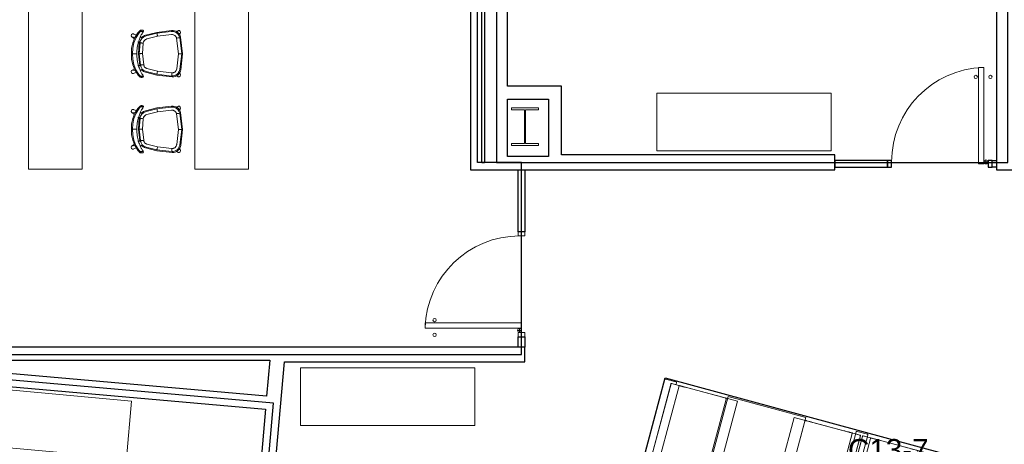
# Model space of a CAD drawing. Header units: inches. Extents: x -1 to 4727, y -3 to 1727.
# Tile 160 of 163: x 4154 to 4521, y 1344 to 1502. Entities that reach past the tile are written whole.
import ezdxf

# ---------------------------------------------------------------- set-up
doc = ezdxf.new("R2010")
doc.units = ezdxf.units.IN
doc.header["$LTSCALE"] = 42
doc.header["$MEASUREMENT"] = 0
doc.layers.get('0').update_dxf_attribs({"linetype": 'CONTINUOUS'})
for name, color, linetype in [('I-DOOR', 9, 'CONTINUOUS'), ('I-FURN', 8, 'CONTINUOUS'), ('I-FURN-CONF', 9, 'CONTINUOUS'), ('I-GLAZ', 8, 'CONTINUOUS'), ('I-WALL', 8, 'CONTINUOUS'), ('Room Names & IDs', 7, 'CONTINUOUS'), ('S-COLS', 7, 'CONTINUOUS'), ('triSpaceLayer', 7, 'CONTINUOUS')]:
    doc.layers.add(name, color=color, linetype=linetype)
doc.styles.add('PDF Helvetica', font='Helvetica.ttf')

# ---------------------------------------------------------------- blocks, each defined once
blk = doc.blocks.new('Credenza - Generic - Single Salamander 2-21_5_ deep-5351222-FURNITURE PLAN - FLOOR 09 - EAST')
at = {"lineweight": 9}
for p, q in [((-32.5, 19.5), (-32.5, -2)), ((32.5, 19.5), (-32.5, 19.5)), ((32.5, 19.5), (-32.5, 19.5)), ((-32.5, 19.5), (-32.5, -2)), ((32.5, -2), (32.5, 19.5)), ((32.5, -2), (32.5, 19.5)), ((-32.5, -2), (32.5, -2)), ((-32.5, -2), (32.5, -2))]:
    blk.add_line(p, q, dxfattribs=at)
blk = doc.blocks.new('Banquette - Single - Upholstered Only-28in - 2_-6_ Banquette-V188-FURNITURE PLAN - FLOOR 09 - EAST')
at = {"lineweight": 9}
for p, q in [((14.75, 24), (-14.39, 24)), ((-10, 24), (8, 24)), ((15, 19.75), (15, 23.75)), ((-14.39, 19.5), (-14.25, 19.5)), ((-14, 21.23), (-14, 18.34)), ((-14, 19.75), (-14, 21.11)), ((13.83, 21.36), (-13.87, 21.36)), ((-13.75, 21.36), (13.75, 21.36)), ((14, 18.36), (14, 21.2)), ((14, 21.11), (14, 19.75)), ((14.25, 19.5), (14.75, 19.5)), ((-13.88, 18.22), (13.85, 18.22)), ((-13.88, 18.22), (-13.88, -4.27)), ((14, -4.27), (14, 18.22)), ((-14, 0.57), (-14, 0.5)), ((-14, 0.54), (-14, 0.57)), ((-14, 0.5), (-14, 0.54)), ((-14, 0.37), (-14, 0.45)), ((-13.88, 0.21), (-13.88, 0)), ((14, 0.5), (14, 0.57)), ((14, 0.54), (14, 0.5)), ((14, 0), (14, 0.5)), ((14, 0.45), (14, 0.37)), ((-13.88, -4.27), (14, -4.27))]:
    blk.add_line(p, q, dxfattribs=at)
at = {"lineweight": 9, "flags": 128}
for points in [[(14, 16.49), (14, 16.67), (14, 16.86), (14, 17.04), (14, 17.23), (14, 17.41), (14, 17.58), (14, 17.75), (14, 17.92), (14, 18.09), (14, 18.25), (14, 18.36)], [(-14, 18.3), (-14, 18.14), (-14, 17.98), (-14, 17.81), (-14, 17.64), (-14, 17.46), (-14, 17.28), (-14, 17.1), (-14, 16.92), (-14, 16.73), (-14, 16.55), (-14, 16.49)], [(-14, 16.49), (-14, 15.87), (-14, 15.24), (-14, 14.9)], [(-14, 14.9), (-14, 12.53), (-14, 10.17), (-14, 7.79), (-14, 5.42), (-14, 3.99)], [(14, 14.9), (14, 15.52), (14, 16.14), (14, 16.49)], [(14, 3.99), (14, 6.35), (14, 8.72), (14, 11.1), (14, 13.46), (14, 14.9)], [(-14, 3.99), (-14, 3.42), (-14, 2.86), (-14, 2.31), (-14, 1.75), (-14, 1.21), (-14, 0.67), (-14, 0.58)], [(14, 0.58), (14, 1.12), (14, 1.67), (14, 2.22), (14, 2.78), (14, 3.34), (14, 3.9), (14, 3.99)], [(-14, 0.58), (-14, 0.58), (-14, 0.57), (-14, 0.56), (-14, 0.55), (-14, 0.54), (-14, 0.53), (-14, 0.52), (-14, 0.51), (-14, 0.51), (-14, 0.5), (-14, 0.49), (-14, 0.48), (-14, 0.48), (-14, 0.47), (-14, 0.47), (-14, 0.46), (-14, 0.45), (-14, 0.45), (-14, 0.44), (-14, 0.44), (-14, 0.44), (-14, 0.43), (-14, 0.43), (-14, 0.43), (-14, 0.42), (-14, 0.42), (-14, 0.42)], [(-14, 0.56), (-14, 0.57), (-14, 0.58)], [(-14, 0.45), (-14, 0.45), (-14, 0.45), (-14, 0.45), (-14, 0.46), (-14, 0.46), (-14, 0.46), (-14, 0.47), (-14, 0.47), (-14, 0.48), (-14, 0.48), (-14, 0.49), (-14, 0.5)], [(-14, 0.42), (-14, 0.4), (-14, 0.39), (-14, 0.38), (-14, 0.38), (-14, 0.37)], [(-13.62, 0), (-13.64, 0), (-13.65, 0), (-13.67, 0), (-13.68, 0), (-13.7, 0.01), (-13.71, 0.01), (-13.73, 0.01), (-13.74, 0.02), (-13.76, 0.02), (-13.77, 0.03), (-13.78, 0.04), (-13.8, 0.04), (-13.81, 0.05), (-13.82, 0.06), (-13.84, 0.07), (-13.85, 0.07), (-13.86, 0.08), (-13.87, 0.09), (-13.88, 0.1), (-13.89, 0.11), (-13.9, 0.12), (-13.91, 0.14), (-13.92, 0.15), (-13.93, 0.16), (-13.94, 0.17), (-13.95, 0.19), (-13.96, 0.2), (-13.96, 0.21), (-13.97, 0.23), (-13.97, 0.24), (-13.98, 0.25), (-13.98, 0.27), (-13.99, 0.28), (-13.99, 0.3), (-13.99, 0.31), (-14, 0.33), (-14, 0.34), (-14, 0.36), (-14, 0.37), (-14, 0.37)], [(14, 0.37), (14, 0.36), (14, 0.35), (14, 0.33), (14, 0.32), (13.99, 0.3), (13.99, 0.29), (13.99, 0.27), (13.98, 0.26), (13.98, 0.24), (13.97, 0.23), (13.96, 0.22), (13.96, 0.2), (13.95, 0.19), (13.94, 0.18), (13.93, 0.16), (13.93, 0.15), (13.92, 0.14), (13.91, 0.13), (13.9, 0.12), (13.89, 0.11), (13.88, 0.1), (13.86, 0.09), (13.85, 0.08), (13.84, 0.07), (13.83, 0.06), (13.81, 0.05), (13.8, 0.04), (13.79, 0.04), (13.77, 0.03), (13.76, 0.03), (13.75, 0.02), (13.73, 0.02), (13.72, 0.01), (13.7, 0.01), (13.69, 0.01), (13.67, 0), (13.66, 0), (13.64, 0), (13.63, 0)], [(14, 0.42), (14, 0.42), (14, 0.42), (14, 0.43), (14, 0.43), (14, 0.43), (14, 0.44), (14, 0.44), (14, 0.45), (14, 0.45), (14, 0.46), (14, 0.46), (14, 0.47), (14, 0.47), (14, 0.48), (14, 0.49), (14, 0.49), (14, 0.5), (14, 0.51), (14, 0.52), (14, 0.53), (14, 0.53), (14, 0.54), (14, 0.55), (14, 0.56), (14, 0.57), (14, 0.58), (14, 0.58)], [(14, 0.5), (14, 0.49), (14, 0.49), (14, 0.48), (14, 0.47), (14, 0.47), (14, 0.46), (14, 0.46), (14, 0.46), (14, 0.45), (14, 0.45), (14, 0.45), (14, 0.45), (14, 0.45)], [(14, 0.37), (14, 0.38), (14, 0.38), (14, 0.4), (14, 0.41), (14, 0.42)]]:
    blk.add_lwpolyline(points, dxfattribs=at)
at = {"lineweight": 9}
for centre, radius, start, end in [((14.75, 23.75), 0.25, 0, 90), ((-14.25, 19.75), 0.25, 270, 360), ((-13.75, 21.11), 0.25, 90, 180), ((-13.87, 21.23), 0.13, 90, 180), ((13.75, 21.11), 0.25, 360, 90), ((13.83, 21.2), 0.168, 0, 90), ((13.85, 18.36), 0.145, 270, 360), ((14.25, 19.75), 0.25, 180, 270), ((14.75, 19.75), 0.25, 270, 0), ((-13.88, 18.34), 0.12, 180, 270)]:
    blk.add_arc(centre, radius, start, end, dxfattribs=at)
blk = doc.blocks.new('Banquette - Single - Upholstered Only-28in - 2_-6_ Banquette-V190-FURNITURE PLAN - FLOOR 09 - EAST')
at = {"lineweight": 9}
for p, q in [((-13.88, 4.27), (14, 4.27)), ((-13.88, -18.22), (-13.88, 4.27)), ((14, 4.27), (14, -18.22)), ((-13.88, 0.01), (-13.88, -0.21)), ((14, -0.5), (14, 0.01)), ((-14, -0.45), (-14, -0.38)), ((-14, -0.54), (-14, -0.5)), ((-14, -0.5), (-14, -0.57)), ((13.63, 0), (-13.62, 0)), ((14, -0.38), (14, -0.45)), ((14, -0.5), (14, -0.54)), ((14, -0.57), (14, -0.5)), ((14, -0.54), (14, -0.57)), ((-14, -21.23), (-14, -18.34)), ((-13.88, -18.22), (13.85, -18.22)), ((-14.4, -19.5), (-14.25, -19.5)), ((-14, -19.75), (-14, -21.11)), ((13.83, -21.36), (-13.87, -21.36)), ((-13.75, -21.36), (13.75, -21.36)), ((14, -18.36), (14, -21.2)), ((14, -21.11), (14, -19.75)), ((14.25, -19.5), (14.75, -19.5)), ((15, -19.75), (15, -23.75)), ((14.75, -24), (-14.4, -24)), ((-10, -24), (8, -24))]:
    blk.add_line(p, q, dxfattribs=at)
at = {"lineweight": 9, "flags": 128}
for points in [[(-14, -0.38), (-14, -0.36), (-14, -0.35), (-14, -0.33), (-14, -0.32), (-13.99, -0.3), (-13.99, -0.29), (-13.99, -0.27), (-13.98, -0.26), (-13.98, -0.24), (-13.97, -0.23), (-13.96, -0.22), (-13.96, -0.2), (-13.95, -0.19), (-13.94, -0.18), (-13.93, -0.16), (-13.93, -0.15), (-13.92, -0.14), (-13.91, -0.13), (-13.9, -0.12), (-13.89, -0.11), (-13.88, -0.1), (-13.86, -0.09), (-13.85, -0.08), (-13.84, -0.07), (-13.83, -0.06), (-13.81, -0.05), (-13.8, -0.04), (-13.79, -0.04), (-13.77, -0.03), (-13.76, -0.03), (-13.75, -0.02), (-13.73, -0.02), (-13.72, -0.01), (-13.7, -0.01), (-13.69, -0.01), (-13.67, 0), (-13.66, 0), (-13.64, 0), (-13.63, 0), (-13.62, 0)], [(-14, -0.38), (-14, -0.38), (-14, -0.38), (-14, -0.4), (-14, -0.41), (-14, -0.42)], [(-14, -0.42), (-14, -0.42), (-14, -0.42), (-14, -0.43), (-14, -0.43), (-14, -0.43), (-14, -0.44), (-14, -0.44), (-14, -0.45), (-14, -0.45), (-14, -0.46), (-14, -0.46), (-14, -0.47), (-14, -0.47), (-14, -0.48), (-14, -0.49), (-14, -0.49), (-14, -0.5), (-14, -0.51), (-14, -0.52), (-14, -0.53), (-14, -0.53), (-14, -0.54), (-14, -0.55), (-14, -0.56), (-14, -0.57), (-14, -0.58), (-14, -0.58)], [(-14, -0.5), (-14, -0.49), (-14, -0.49), (-14, -0.48), (-14, -0.47), (-14, -0.47), (-14, -0.46), (-14, -0.46), (-14, -0.46), (-14, -0.45), (-14, -0.45), (-14, -0.45), (-14, -0.45), (-14, -0.45)], [(-14, -0.58), (-14, -1.12), (-14, -1.67), (-14, -2.22), (-14, -2.78), (-14, -3.34), (-14, -3.9), (-14, -3.99)], [(13.63, 0), (13.64, 0), (13.65, 0), (13.67, 0), (13.68, 0), (13.7, -0.01), (13.71, -0.01), (13.73, -0.01), (13.74, -0.02), (13.76, -0.02), (13.77, -0.03), (13.78, -0.04), (13.8, -0.04), (13.81, -0.05), (13.82, -0.06), (13.84, -0.07), (13.85, -0.07), (13.86, -0.08), (13.87, -0.09), (13.88, -0.1), (13.89, -0.11), (13.9, -0.12), (13.91, -0.14), (13.92, -0.15), (13.93, -0.16), (13.94, -0.17), (13.95, -0.19), (13.96, -0.2), (13.96, -0.21), (13.97, -0.23), (13.97, -0.24), (13.98, -0.25), (13.98, -0.27), (13.99, -0.28), (13.99, -0.3), (13.99, -0.31), (14, -0.33), (14, -0.34), (14, -0.36), (14, -0.37), (14, -0.38)], [(14, -0.42), (14, -0.4), (14, -0.39), (14, -0.38), (14, -0.38), (14, -0.38)], [(14, -0.58), (14, -0.58), (14, -0.57), (14, -0.56), (14, -0.55), (14, -0.54), (14, -0.53), (14, -0.52), (14, -0.51), (14, -0.51), (14, -0.5), (14, -0.49), (14, -0.48), (14, -0.48), (14, -0.47), (14, -0.47), (14, -0.46), (14, -0.45), (14, -0.45), (14, -0.44), (14, -0.44), (14, -0.44), (14, -0.43), (14, -0.43), (14, -0.43), (14, -0.42), (14, -0.42), (14, -0.42)], [(14, -0.45), (14, -0.45), (14, -0.45), (14, -0.45), (14, -0.46), (14, -0.46), (14, -0.46), (14, -0.47), (14, -0.47), (14, -0.48), (14, -0.48), (14, -0.49), (14, -0.5)], [(14, -0.56), (14, -0.57), (14, -0.58)], [(14, -3.99), (14, -3.42), (14, -2.86), (14, -2.31), (14, -1.75), (14, -1.21), (14, -0.67), (14, -0.58)], [(-14, -3.99), (-14, -6.35), (-14, -8.72), (-14, -11.1), (-14, -13.46), (-14, -14.9)], [(14, -14.9), (14, -12.53), (14, -10.17), (14, -7.79), (14, -5.42), (14, -3.99)], [(-14, -14.9), (-14, -15.52), (-14, -16.14), (-14, -16.49)], [(-14, -16.49), (-14, -16.67), (-14, -16.86), (-14, -17.04), (-14, -17.23), (-14, -17.41), (-14, -17.58), (-14, -17.75), (-14, -17.92), (-14, -18.09), (-14, -18.25), (-14, -18.34)], [(14, -16.49), (14, -15.87), (14, -15.24), (14, -14.9)], [(14, -18.36), (14, -18.3), (14, -18.14), (14, -17.98), (14, -17.81), (14, -17.64), (14, -17.46), (14, -17.28), (14, -17.1), (14, -16.92), (14, -16.73), (14, -16.55), (14, -16.49)]]:
    blk.add_lwpolyline(points, dxfattribs=at)
at = {"lineweight": 9}
for centre, radius, start, end in [((-13.88, -18.34), 0.12, 90, 180), ((13.85, -18.36), 0.145, 0, 90), ((-14.25, -19.75), 0.25, 0, 90), ((-13.75, -21.11), 0.25, 180, 270), ((-13.87, -21.23), 0.13, 180, 270), ((13.75, -21.11), 0.25, 270, 0), ((13.83, -21.2), 0.168, 270, 0), ((14.25, -19.75), 0.25, 90, 180), ((14.75, -19.75), 0.25, 360, 90), ((14.75, -23.75), 0.25, 270, 0)]:
    blk.add_arc(centre, radius, start, end, dxfattribs=at)
blk = doc.blocks.new('Furniture - Table - Cafe - WCI - Regency_Bistro booth table - CAFE TABLE 30x30-V191-FURNITURE PLAN - FLOOR 09 - EAST')
at = {"lineweight": 9}
for p, q in [((17.87, 15), (-12.13, 15)), ((-12.13, 15), (-12.13, -14.56)), ((17.87, 15), (-12.13, 15)), ((-12.13, 15), (-12.13, -14.56)), ((17.87, -14.56), (17.87, 15)), ((17.87, -14.56), (17.87, 15))]:
    blk.add_line(p, q, dxfattribs=at)
blk = doc.blocks.new('Banquette - Single - Upholstered Only-28in - 2_-6_ Banquette-V192-FURNITURE PLAN - FLOOR 09 - EAST')
at = {"lineweight": 9}
for p, q in [((14.75, 24), (-14.75, 24)), ((-10, 24), (8, 24)), ((15, 19.75), (15, 23.75)), ((-14.75, 19.5), (-14.25, 19.5)), ((-14, 21.23), (-14, 18.34)), ((-14, 19.75), (-14, 21.11)), ((13.83, 21.36), (-13.87, 21.36)), ((-13.75, 21.36), (13.75, 21.36)), ((14, 18.36), (14, 21.2)), ((14, 21.11), (14, 19.75)), ((14.25, 19.5), (14.75, 19.5)), ((-13.88, 18.22), (13.85, 18.22)), ((-13.88, 18.22), (-13.88, -4.27)), ((14, -4.27), (14, 18.22)), ((-14, 0.57), (-14, 0.5)), ((-14, 0.54), (-14, 0.57)), ((-14, 0.5), (-14, 0.54)), ((-14, 0.37), (-14, 0.45)), ((-13.88, 0.21), (-13.88, -0.46)), ((14, 0.5), (14, 0.57)), ((14, 0.54), (14, 0.5)), ((14, -0.46), (14, 0.5)), ((14, 0.45), (14, 0.37)), ((-13.62, 0), (13.63, 0)), ((-13.88, -4.27), (14, -4.27))]:
    blk.add_line(p, q, dxfattribs=at)
at = {"lineweight": 9, "flags": 128}
for points in [[(14, 16.49), (14, 16.67), (14, 16.86), (14, 17.04), (14, 17.23), (14, 17.41), (14, 17.58), (14, 17.75), (14, 17.92), (14, 18.09), (14, 18.25), (14, 18.36)], [(-14, 18.3), (-14, 18.14), (-14, 17.98), (-14, 17.81), (-14, 17.64), (-14, 17.46), (-14, 17.28), (-14, 17.1), (-14, 16.92), (-14, 16.73), (-14, 16.55), (-14, 16.49)], [(-14, 16.49), (-14, 15.87), (-14, 15.24), (-14, 14.9)], [(-14, 14.9), (-14, 12.53), (-14, 10.17), (-14, 7.79), (-14, 5.42), (-14, 3.99)], [(14, 14.9), (14, 15.52), (14, 16.14), (14, 16.49)], [(14, 3.99), (14, 6.35), (14, 8.72), (14, 11.1), (14, 13.46), (14, 14.9)], [(-14, 3.99), (-14, 3.42), (-14, 2.86), (-14, 2.31), (-14, 1.75), (-14, 1.21), (-14, 0.67), (-14, 0.58)], [(14, 0.58), (14, 1.12), (14, 1.67), (14, 2.22), (14, 2.78), (14, 3.34), (14, 3.9), (14, 3.99)], [(-14, 0.58), (-14, 0.58), (-14, 0.57), (-14, 0.56), (-14, 0.55), (-14, 0.54), (-14, 0.53), (-14, 0.52), (-14, 0.51), (-14, 0.51), (-14, 0.5), (-14, 0.49), (-14, 0.48), (-14, 0.48), (-14, 0.47), (-14, 0.47), (-14, 0.46), (-14, 0.45), (-14, 0.45), (-14, 0.44), (-14, 0.44), (-14, 0.44), (-14, 0.43), (-14, 0.43), (-14, 0.43), (-14, 0.42), (-14, 0.42), (-14, 0.42)], [(-14, 0.56), (-14, 0.57), (-14, 0.58)], [(-14, 0.45), (-14, 0.45), (-14, 0.45), (-14, 0.45), (-14, 0.46), (-14, 0.46), (-14, 0.46), (-14, 0.47), (-14, 0.47), (-14, 0.48), (-14, 0.48), (-14, 0.49), (-14, 0.5)], [(-14, 0.42), (-14, 0.4), (-14, 0.39), (-14, 0.38), (-14, 0.38), (-14, 0.37)], [(-13.62, 0), (-13.64, 0), (-13.65, 0), (-13.67, 0), (-13.68, 0), (-13.7, 0.01), (-13.71, 0.01), (-13.73, 0.01), (-13.74, 0.02), (-13.76, 0.02), (-13.77, 0.03), (-13.78, 0.04), (-13.8, 0.04), (-13.81, 0.05), (-13.82, 0.06), (-13.84, 0.07), (-13.85, 0.07), (-13.86, 0.08), (-13.87, 0.09), (-13.88, 0.1), (-13.89, 0.11), (-13.9, 0.12), (-13.91, 0.14), (-13.92, 0.15), (-13.93, 0.16), (-13.94, 0.17), (-13.95, 0.19), (-13.96, 0.2), (-13.96, 0.21), (-13.97, 0.23), (-13.97, 0.24), (-13.98, 0.25), (-13.98, 0.27), (-13.99, 0.28), (-13.99, 0.3), (-13.99, 0.31), (-14, 0.33), (-14, 0.34), (-14, 0.36), (-14, 0.37), (-14, 0.37)], [(14, 0.37), (14, 0.36), (14, 0.35), (14, 0.33), (14, 0.32), (13.99, 0.3), (13.99, 0.29), (13.99, 0.27), (13.98, 0.26), (13.98, 0.24), (13.97, 0.23), (13.96, 0.22), (13.96, 0.2), (13.95, 0.19), (13.94, 0.18), (13.93, 0.16), (13.93, 0.15), (13.92, 0.14), (13.91, 0.13), (13.9, 0.12), (13.89, 0.11), (13.88, 0.1), (13.86, 0.09), (13.85, 0.08), (13.84, 0.07), (13.83, 0.06), (13.81, 0.05), (13.8, 0.04), (13.79, 0.04), (13.77, 0.03), (13.76, 0.03), (13.75, 0.02), (13.73, 0.02), (13.72, 0.01), (13.7, 0.01), (13.69, 0.01), (13.67, 0), (13.66, 0), (13.64, 0), (13.63, 0), (13.63, 0)], [(14, 0.42), (14, 0.42), (14, 0.42), (14, 0.43), (14, 0.43), (14, 0.43), (14, 0.44), (14, 0.44), (14, 0.45), (14, 0.45), (14, 0.46), (14, 0.46), (14, 0.47), (14, 0.47), (14, 0.48), (14, 0.49), (14, 0.49), (14, 0.5), (14, 0.51), (14, 0.52), (14, 0.53), (14, 0.53), (14, 0.54), (14, 0.55), (14, 0.56), (14, 0.57), (14, 0.58), (14, 0.58)], [(14, 0.5), (14, 0.49), (14, 0.49), (14, 0.48), (14, 0.47), (14, 0.47), (14, 0.46), (14, 0.46), (14, 0.46), (14, 0.45), (14, 0.45), (14, 0.45), (14, 0.45), (14, 0.45)], [(14, 0.37), (14, 0.38), (14, 0.38), (14, 0.4), (14, 0.41), (14, 0.42)]]:
    blk.add_lwpolyline(points, dxfattribs=at)
at = {"lineweight": 9}
for centre, radius, start, end in [((14.75, 23.75), 0.25, 0, 90), ((-14.25, 19.75), 0.25, 270, 360), ((-13.75, 21.11), 0.25, 90, 180), ((-13.87, 21.23), 0.13, 90, 180), ((13.75, 21.11), 0.25, 360, 90), ((13.83, 21.2), 0.168, 0, 90), ((13.85, 18.36), 0.145, 270, 360), ((14.25, 19.75), 0.25, 180, 270), ((14.75, 19.75), 0.25, 270, 0), ((-13.88, 18.34), 0.12, 180, 270)]:
    blk.add_arc(centre, radius, start, end, dxfattribs=at)
blk = doc.blocks.new('Rectangular Mullion - IOC - Typical-7565934-FURNITURE PLAN - FLOOR 09 - EAST')
at = {"lineweight": 18}
for p, q in [((-0.78125, 1.25), (0.78125, 1.25)), ((-0.78125, -1.25), (-0.78125, 1.25)), ((0.78125, 1.25), (0.78125, -1.25)), ((0.78125, -1.25), (-0.78125, -1.25))]:
    blk.add_line(p, q, dxfattribs=at)
blk = doc.blocks.new('Door CW - Single - Offset Pivot Hinge - Single Swing - w Rails - Default - Interior CISCO-7565961-FURNITURE PLAN - FLOOR 09 - EAST')
at = {"lineweight": 9}
for p, q in [((14.38, -35.92), (14.38, 0)), ((14.38, 0), (16.37, 0)), ((16.37, -35.92), (16.37, 0)), ((17.19, -1.5), (17.19, 0)), ((16.44, -0.75), (17.94, -0.75)), ((14.38, -35.92), (16.37, -35.92))]:
    blk.add_line(p, q, dxfattribs=at)
for centre, radius in [((17.19, -0.75), 0.75), ((13.37, -32.42), 0.625), ((18.87, -32.42), 0.625)]:
    blk.add_circle(centre, radius, dxfattribs=at)
blk.add_arc((17.19, -0.75), 35.19, 180, 268.2697, dxfattribs=at)
blk = doc.blocks.new('Rectangular Mullion - IOC - Typical-7565963-FURNITURE PLAN - FLOOR 09 - EAST')
at = {"lineweight": 18}
for p, q in [((-0.78125, 1.25), (0.78125, 1.25)), ((-0.78125, -1.25), (-0.78125, 1.25)), ((0.78125, 1.25), (0.78125, -1.25)), ((0.78125, -1.25), (-0.78125, -1.25))]:
    blk.add_line(p, q, dxfattribs=at)
blk = doc.blocks.new('Community Table - TRAINING TABLE-8172379-FURNITURE PLAN - FLOOR 09 - EAST')
at = {"lineweight": 9}
for p, q in [((10, 30), (-10, 30)), ((-10, 30), (-10, -30)), ((10, -30), (10, 30)), ((-10, -30), (10, -30))]:
    blk.add_line(p, q, dxfattribs=at)
blk = doc.blocks.new('Bernhardt_Design-Chair-Guest-Queue _1_ - Queue 1037A-V334-FURNITURE PLAN - FLOOR 09 - EAST')
at = {"lineweight": 9}
for p, q in [((-7.42, 8.82), (-6.96, 7.77)), ((-7.41, 8.79), (-6.92, 7.67)), ((-7.39, 8.76), (-7.41, 8.79)), ((-6.92, 7.67), (-7.41, 8.79)), ((-6.32, 9.42), (-5.59, 8.41)), ((-6.32, 9.42), (-6.09, 8.19)), ((0, 9.09), (0, 9.52)), ((0, 7.46), (0, 9.09)), ((5.57, 8.39), (6.32, 9.42)), ((6.08, 8.16), (6.32, 9.42)), ((7.41, 8.79), (6.9, 7.64)), ((6.91, 7.63), (7.41, 8.79)), ((6.96, 7.77), (7.42, 8.82)), ((7.3, 8.57), (7.41, 8.79)), ((7.41, 8.79), (7.39, 8.76)), ((-8.82, 5.92), (-8.82, 5.46)), ((-8.81, 5.81), (-8.8, 6.1)), ((-8.8, 6.1), (-8.8, 5.65)), ((-8.33, 5.09), (-8.33, 6.18)), ((-7.97, 0), (-6.93, 4.2)), ((-7.66, -0.01), (-6.66, 4.05)), ((-5.5, 3.77), (-6.49, -0.22)), ((-5.5, 3.77), (-6.49, -0.22)), ((-6.27, 6.18), (-6.14, 5.88)), ((-6.16, 5.93), (-6.27, 6.18)), ((-6.19, 6.35), (-6.12, 5.84)), ((-6.13, 5.85), (-6.17, 6.22)), ((-6.15, 5.88), (-6.11, 5.8)), ((-6.13, 6.24), (-5.94, 5.7)), ((-4.5, 6.3), (-4.46, 6.87)), ((-4.46, 6.87), (-4.38, 6.71)), ((-4.45, 6.85), (-4.37, 6.7)), ((-4.43, 7.11), (-4.35, 6.61)), ((-4.38, 6.71), (-4.4, 6.89)), ((-4.35, 6.36), (0, 6.9)), ((-4.21, 6.1), (0, 6.62)), ((0.03, 5.43), (-4.1, 4.92)), ((0.03, 5.43), (-4.1, 4.92)), ((0, 6.9), (4.19, 6.58)), ((0, 6.62), (4.05, 6.31)), ((3.95, 5.13), (0.03, 5.43)), ((3.95, 5.13), (0.03, 5.43)), ((4.35, 6.61), (4.43, 7.11)), ((4.37, 6.7), (4.45, 6.85)), ((4.4, 6.89), (4.38, 6.71)), ((4.38, 6.71), (4.46, 6.87)), ((4.46, 6.87), (4.5, 6.3)), ((6.5, -0.23), (5.5, 3.78)), ((6.5, -0.23), (5.5, 3.78)), ((5.94, 5.7), (6.13, 6.24)), ((6.11, 5.8), (6.15, 5.88)), ((6.12, 5.84), (6.19, 6.35)), ((6.17, 6.22), (6.13, 5.85)), ((6.14, 5.88), (6.27, 6.17)), ((6.27, 6.18), (6.16, 5.93)), ((6.65, 4.06), (7.67, -0.01)), ((6.92, 4.21), (7.97, 0)), ((8.33, 5.09), (8.33, 6.18)), ((8.8, 6.05), (8.82, 5.76)), ((8.8, 6.05), (8.8, 5.64)), ((8.83, 5.46), (8.83, 5.86)), ((7.97, 0), (8.64, -5.41)), ((-8.63, -5.67), (-7.97, 0)), ((-8.3, -5.5), (-7.66, -0.01)), ((-6.49, -0.22), (-7.12, -5.61)), ((-6.49, -0.22), (-7.12, -5.61)), ((7.13, -5.4), (6.5, -0.23)), ((7.13, -5.4), (6.5, -0.23)), ((7.67, -0.01), (8.31, -5.25)), ((0, -8.03), (5.81, -7.32)), ((0, -8.03), (5.81, -7.32)), ((8.1, -7.18), (7.96, -6.98)), ((8.63, -7.98), (8.2, -7.34)), ((-8.63, -7.98), (-8.21, -7.37)), ((-8.53, -7.87), (-8.33, -7.71)), ((-8.33, -7.59), (-8.38, -7.65)), ((-7.8, -7.94), (-7.7, -8.02)), ((-7.62, -8.09), (-7.55, -8.61)), ((-7.5, -8.42), (-7.55, -8.61)), ((-7.55, -8.61), (-7.18, -8.45)), ((-7.55, -8.61), (-7.38, -8.46)), ((-7.41, -8.54), (-7.55, -8.61)), ((-6.89, -8.33), (-6.52, -8.17)), ((-5.95, -8.9), (0, -9.59)), ((0, -9.23), (-5.76, -8.56)), ((-5.63, -7.38), (0, -8.03)), ((-5.63, -7.38), (0, -8.03)), ((6.02, -8.49), (0, -9.23)), ((6.22, -8.82), (0, -9.59)), ((6.52, -8.18), (6.9, -8.34)), ((7.14, -8.44), (7.55, -8.61)), ((7.55, -8.61), (7.27, -8.48)), ((7.41, -8.49), (7.55, -8.61)), ((7.55, -8.61), (7.5, -8.49)), ((7.55, -8.61), (7.63, -8.05)), ((8.2, -7.35), (8.63, -7.98)), ((8.3, -7.55), (8.2, -7.43)), ((8.33, -7.72), (8.53, -7.87))]:
    blk.add_line(p, q, dxfattribs=at)
at = {"lineweight": 9, "flags": 128}
for points in [[(-7.75, 7.15), (-6, 8.25), (-4.09, 9.02), (-2.08, 9.45), (-0.03, 9.52)], [(0, 9.09), (-2.06, 9.02), (-4.08, 8.59), (-5.99, 7.8), (-7.75, 6.7)], [(-7.41, 8.79), (-7.41, 9.16), (-7.1, 9.5), (-6.65, 9.6), (-6.32, 9.42)], [(0, 9.52), (2.07, 9.44), (4.08, 9), (6, 8.21), (7.75, 7.1)], [(7.75, 6.69), (6, 7.8), (4.08, 8.58), (2.06, 9.02), (0, 9.09)], [(6.32, 9.42), (6.65, 9.6), (7.1, 9.5), (7.41, 9.16), (7.41, 8.79)], [(-8.8, 6.1), (-8.74, 6.2), (-8.65, 6.32), (-8.52, 6.45), (-8.37, 6.6)], [(-8.33, 6.18), (-8.5, 6.02), (-8.63, 5.87), (-8.74, 5.75), (-8.8, 5.65)], [(-8.8, 5.65), (-8.77, 5.25), (-8.47, 5.05)], [(-8.47, 5.05), (-8.4, 5.07), (-8.33, 5.09)], [(8.3, 6.61), (8.48, 6.44), (8.63, 6.29), (8.74, 6.16), (8.8, 6.05)], [(8.8, 5.64), (8.74, 5.75), (8.64, 5.87), (8.5, 6.02), (8.33, 6.18)], [(8.33, 5.09), (8.41, 5.06), (8.47, 5.05)], [(8.47, 5.05), (8.78, 5.24), (8.8, 5.64)], [(-7.55, -8.61), (-7.87, -8.79), (-8.32, -8.69), (-8.63, -8.35), (-8.63, -7.98)], [(8.63, -7.98), (8.63, -8.35), (8.32, -8.69), (7.87, -8.79), (7.55, -8.61)]]:
    blk.add_lwpolyline(points, dxfattribs=at)
at = {"lineweight": 9}
for centre, radius, start, end in [((-4.15, 3.51), 2.86, 130, 166.0621), ((-4.02, 3.4), 2.71, 93.9026, 166.0621), ((-4.15, 3.51), 2.86, 137.8181, 144.5609), ((-5.18, 6.03), 0.983, 169.2916, 185.9635), ((-5.18, 6.03), 0.983, 169.2916, 185.9635), ((-5.99, 5.94), 0.164, 185.9635, 203.4709), ((-5.14, 5.9), 0.983, 176.5953, 180.7084), ((-5.14, 5.9), 0.983, 176.5953, 180.7084), ((-5.96, 5.86), 0.164, 182.5983, 263.2597), ((-5.96, 5.86), 0.164, 182.5983, 263.2597), ((-5.14, 5.9), 0.983, 168.3099, 175.6603), ((-5.14, 5.9), 0.983, 168.3099, 175.6603), ((-4.02, 3.4), 1.52, 92.8683, 166.0621), ((-4.02, 3.4), 1.52, 152.5175, 166.0621), ((-4.02, 3.4), 1.52, 138.8885, 148.1625), ((-4.02, 3.4), 1.52, 125.0851, 133.8466), ((-4.02, 3.4), 1.52, 110.7675, 120.0436), ((-4.02, 3.4), 1.52, 107.5071, 110.2402), ((-4.15, 3.51), 2.86, 93.9379, 96.7686), ((-4.64, 6.57), 0.304, 308.0226, 27.7887), ((-4.64, 6.57), 0.304, 308.0226, 27.7887), ((-4.72, 6.72), 0.304, 9.0887, 26.3272), ((-4.72, 6.72), 0.304, 7.6323, 25.2897), ((-4.84, 6.39), 0.567, 34.6712, 46.5162), ((-4.84, 6.39), 0.567, 34.6712, 46.5162), ((-4.02, 3.4), 1.52, 92.8683, 106.4148), ((3.75, 3.34), 1.8, 69.8235, 83.7718), ((3.75, 3.34), 1.8, 14, 83.7718), ((3.75, 3.34), 2.99, 14, 84.196), ((3.87, 3.45), 3.15, 80.6224, 84.2112), ((4.64, 6.57), 0.304, 152.2113, 185.3776), ((4.64, 6.57), 0.304, 152.2113, 185.6132), ((3.75, 3.34), 1.8, 55.8675, 69.8175), ((4.84, 6.39), 0.567, 133.4838, 145.3288), ((4.84, 6.39), 0.567, 133.4838, 145.3288), ((4.72, 6.72), 0.304, 153.6728, 170.9113), ((4.72, 6.72), 0.304, 154.7103, 172.3677), ((3.75, 3.34), 1.8, 41.9115, 55.8631), ((3.75, 3.34), 1.8, 14, 41.9087), ((5.96, 5.86), 0.164, 292.6063, 357.4017), ((5.96, 5.86), 0.164, 292.6063, 357.4017), ((3.87, 3.45), 3.15, 14, 46.8666), ((5.14, 5.9), 0.983, 4.3397, 11.6901), ((5.14, 5.9), 0.983, 4.3397, 11.6901), ((5.14, 5.9), 0.983, 359.2176, 3.4047), ((5.14, 5.9), 0.983, 359.2176, 3.4047), ((5.18, 6.03), 0.983, 354.0365, 10.7084), ((5.18, 6.03), 0.983, 354.0365, 10.7084), ((5.99, 5.94), 0.164, 336.5291, 354.0365), ((3.87, 3.45), 3.15, 35.1527, 41.1293), ((-5.61, -5.89), 3.03, 175.8446, 197.7365), ((-5.61, -5.89), 3.03, 175.8446, 263.4122), ((-5.43, -5.71), 2.87, 175.871, 263.4122), ((-5.43, -5.71), 1.69, 176.6224, 191.0866), ((-5.43, -5.71), 1.69, 176.6224, 263.4122), ((-5.43, -5.71), 1.69, 191.0874, 205.5508), ((-5.43, -5.71), 1.69, 205.5523, 220.0151), ((-5.43, -5.71), 1.69, 220.0173, 234.4787), ((-5.43, -5.71), 1.69, 234.4822, 248.9432), ((-5.43, -5.71), 1.69, 248.9472, 263.4122), ((5.38, -5.61), 1.76, 284.0854, 7), ((5.38, -5.61), 1.76, 284.0854, 297.9045), ((5.38, -5.61), 2.95, 282.4743, 324.7371), ((5.38, -5.61), 1.76, 297.9065, 311.7236), ((5.55, -5.79), 3.11, 282.4169, 7), ((5.38, -5.61), 1.76, 311.7269, 325.5427), ((5.38, -5.61), 1.76, 325.5479, 339.3618), ((5.38, -5.61), 1.76, 339.369, 353.1809), ((5.38, -5.61), 1.76, 353.1901, 7), ((5.38, -5.61), 2.95, 325.3019, 7)]:
    blk.add_arc(centre, radius, start, end, dxfattribs=at)
blk.add_ellipse((0.49, -2.15), major_axis=(0, 11.68), ratio=0.999894, start_param=0.042051, end_param=0.045201, dxfattribs=at)
for points in [[(-3.48, 7.16), (-3.1, 7.24), (-2.34, 7.38), (-1.17, 7.48), (-0.39, 7.48), (0, 7.46)], [(0, 7.46), (0.39, 7.48), (1.17, 7.48), (2.34, 7.37), (3.11, 7.24), (3.49, 7.15)], [(-8.37, 6.6), (-8.31, 6.66), (-8.18, 6.79), (-7.97, 6.98), (-7.82, 7.09), (-7.75, 7.15)], [(-7.75, 6.7), (-7.82, 6.64), (-7.96, 6.53), (-8.15, 6.35), (-8.27, 6.24), (-8.33, 6.18)], [(-8.33, 5.09), (-8.25, 5.12), (-8.08, 5.21), (-7.78, 5.38), (-7.56, 5.51), (-7.44, 5.58)], [(-7.44, 5.58), (-7.29, 5.67), (-6.97, 5.84), (-6.64, 6.01), (-6.48, 6.08)], [(-6.48, 6.08), (-6.25, 6.19), (-5.77, 6.4), (-5.03, 6.69), (-4.27, 6.94), (-3.74, 7.09), (-3.48, 7.16)], [(3.49, 7.15), (3.75, 7.09), (4.27, 6.94), (5.04, 6.68), (5.78, 6.4), (6.25, 6.19), (6.49, 6.08)], [(6.49, 6.08), (6.65, 6), (6.98, 5.84), (7.29, 5.66), (7.45, 5.57)], [(7.45, 5.57), (7.56, 5.51), (7.78, 5.38), (8.08, 5.21), (8.25, 5.12), (8.33, 5.09)], [(7.75, 7.1), (7.82, 7.04), (7.95, 6.94), (8.13, 6.78), (8.24, 6.67), (8.3, 6.61)], [(8.33, 6.18), (8.27, 6.24), (8.16, 6.35), (7.96, 6.53), (7.82, 6.64), (7.75, 6.69)]]:
    blk.add_open_spline(points, degree=3, dxfattribs=at)
for points, knots in [([(-4.21, 6.1), (-4.2, 6.05), (-4.19, 5.86), (-4.14, 5.41), (-4.11, 5.09), (-4.1, 4.92)], [0, 0, 0, 0, 0.4, 0.7, 1, 1, 1, 1]), ([(0, 6.62), (0, 6.57), (0.01, 6.38), (0.02, 5.92), (0.03, 5.6), (0.03, 5.43)], [0, 0, 0, 0, 0.4, 0.7, 1, 1, 1, 1]), ([(4.05, 6.31), (4.05, 6.29), (4.04, 6.17), (4.01, 5.86), (3.98, 5.46), (3.96, 5.24), (3.95, 5.13)], [-1, -1, -1, -1, -0.8, -0.4, -0.2, 0, 0, 0, 0]), ([(-7.66, -0.01), (-7.61, -0.02), (-7.42, -0.05), (-6.98, -0.14), (-6.66, -0.19), (-6.49, -0.22)], [0, 0, 0, 0, 0.4, 0.7, 1, 1, 1, 1]), ([(7.67, -0.01), (7.61, -0.02), (7.43, -0.06), (6.98, -0.14), (6.66, -0.2), (6.5, -0.23)], [0, 0, 0, 0, 0.4, 0.7, 1, 1, 1, 1]), ([(-8.3, -5.5), (-8.24, -5.51), (-8.06, -5.53), (-7.61, -5.57), (-7.28, -5.6), (-7.12, -5.61)], [0, 0, 0, 0, 0.4, 0.7, 1, 1, 1, 1]), ([(6.02, -8.49), (6.01, -8.44), (5.98, -8.25), (5.9, -7.8), (5.84, -7.48), (5.81, -7.32)], [0, 0, 0, 0, 0.4, 0.7, 1, 1, 1, 1]), ([(0, -8.03), (0, -8.15), (0, -8.37), (0, -8.67), (0, -9.01), (0, -9.18), (0, -9.23)], [-1, -1, -1, -1, -0.8, -0.6, -0.4, 0, 0, 0, 0])]:
    blk.add_open_spline(points, degree=3, knots=knots, dxfattribs=at)
blk = doc.blocks.new('W-Wide Flange-Column - W12X50-2731372-FURNITURE PLAN - FLOOR 09 - EAST')
at = {"lineweight": 18}
for p, q in [((5, 7), (-5, 7)), ((-5, 7), (-5, 6.29)), ((-5, 6.29), (-0.22, 6.29)), ((-0.22, 6.29), (-0.22, -6.29)), ((0.22, -6.29), (0.22, 6.29)), ((0.22, 6.29), (5, 6.29)), ((5, 6.29), (5, 7)), ((-0.22, -6.29), (-5, -6.29)), ((-5, -6.29), (-5, -7)), ((-5, -7), (5, -7)), ((5, -6.29), (0.22, -6.29)), ((5, -7), (5, -6.29))]:
    blk.add_line(p, q, dxfattribs=at)
blk = doc.blocks.new('columns')
at = {"layer": 'S-COLS'}
blk.add_blockref('W-Wide Flange-Column - W12X50-2731372-FURNITURE PLAN - FLOOR 09 - EAST', (4809.64, 1042), dxfattribs=at)

msp = doc.modelspace()

# ---------------------------------------------------------------- linework, layer by layer
at = {"layer": 'I-DOOR'}
for points in [[(4457.53, 1446.87), (4477.09, 1446.87), (4477.09, 1449.37), (4457.53, 1449.37)], [(4477.09, 1446.87), (4478.66, 1446.87), (4478.66, 1449.37), (4477.09, 1449.37)], [(4514.66, 1446.87), (4516.22, 1446.87), (4516.22, 1449.37), (4514.66, 1449.37)]]:
    msp.add_lwpolyline(points, close=True, dxfattribs=at)
at = {"layer": 'I-GLAZ'}
msp.add_lwpolyline([(4339.5, 1445.94), (4342, 1445.94), (4342, 1422.84), (4339.5, 1422.84)], close=True, dxfattribs=at)
at = {"layer": 'I-WALL'}
for p, q in [((4517.75, 1686.44), (4517.75, 1445.94)), ((4321.75, 1681.44), (4321.75, 1445.94)), ((4335.5, 1477.13), (4335.5, 1681.44)), ((4326, 1448.56), (4326, 1678.81)), ((4327, 1678.81), (4327, 1448.56)), ((4355.64, 1477.13), (4335.5, 1477.13)), ((4355.64, 1451.44), (4355.64, 1477.13)), ((4335.5, 1450.81), (4335.5, 1472.25)), ((4335.5, 1472.25), (4350.77, 1472.25)), ((4350.77, 1472.25), (4350.77, 1450.81)), ((4350.77, 1450.81), (4335.5, 1450.81)), ((4457.53, 1451.44), (4355.64, 1451.44)), ((4457.53, 1445.94), (4457.53, 1451.44)), ((4327, 1448.56), (4326, 1448.56)), ((4321.75, 1445.94), (4457.53, 1445.94)), ((4517.75, 1445.94), (4526.25, 1445.94)), ((4342, 1379.83), (3917.29, 1379.83)), ((4342, 1374.33), (4342, 1379.83)), ((4245.72, 1361.58), (4092.77, 1374.96)), ((4092.77, 1374.96), (4246.89, 1374.96)), ((4244.01, 1278.91), (4252.36, 1374.33)), ((4246.89, 1374.96), (4245.72, 1361.58)), ((4252.36, 1374.33), (4342, 1374.33)), ((4075.58, 1371.57), (4245.3, 1356.72)), ((4245.3, 1356.72), (4238.53, 1279.39))]:
    msp.add_line(p, q, dxfattribs=at)
for points in [[(4516.22, 1449.37), (4517.75, 1449.37), (4517.75, 1446.87), (4516.22, 1446.87)], [(4339.5, 1383.71), (4342, 1383.71), (4342, 1379.83), (4339.5, 1379.83)]]:
    msp.add_lwpolyline(points, close=True, dxfattribs=at)
at = {"layer": 'triSpaceLayer'}
for points in [[(4324.38, 1681.44), (4327, 1681.44), (4327, 1690.44), (3997, 1690.44), (3996.94, 1676), (3969.16, 1676), (3969.16, 1377.08), (4340.75, 1377.08), (4340.75, 1448.69), (4324.38, 1448.69)], [(4522, 1448.69), (4522, 1690.44), (4357, 1690.44), (4357, 1681.44), (4331.43, 1681.44), (4331.43, 1448.69)], [(4052.71, 1141.68), (4227.9, 1126.35), (4248.25, 1358.91), (4073.2, 1374.33)], [(4387.55, 1336.06), (4385.8, 1336.53), (4394.28, 1368.32), (4612.4, 1309.06), (4604.13, 1278.03)]]:
    msp.add_lwpolyline(points, close=True, dxfattribs=at)

# ---------------------------------------------------------------- block references
at = {"layer": 'I-DOOR', "xscale": -1, "rotation": 180}
msp.add_blockref('Door CW - Single - Offset Pivot Hinge - Single Swing - w Rails - Default - Interior CISCO-7565961-FURNITURE PLAN - FLOOR 09 - EAST', (4496.66, 1448.12), dxfattribs=at)
at = {"layer": 'I-DOOR', "lineweight": 9, "xscale": -1}
for name, p, rotation in [('Rectangular Mullion - IOC - Typical-7565934-FURNITURE PLAN - FLOOR 09 - EAST', (4515.44, 1448.12), 180), ('Rectangular Mullion - IOC - Typical-7565963-FURNITURE PLAN - FLOOR 09 - EAST', (4340.75, 1422.06), 90), ('Rectangular Mullion - IOC - Typical-7565963-FURNITURE PLAN - FLOOR 09 - EAST', (4340.75, 1384.49), 90)]:
    msp.add_blockref(name, p, dxfattribs=dict(at, rotation=rotation))
at = {"layer": 'I-DOOR', "rotation": 270}
msp.add_blockref('Door CW - Single - Offset Pivot Hinge - Single Swing - w Rails - Default - Interior CISCO-7565961-FURNITURE PLAN - FLOOR 09 - EAST', (4340.75, 1403.27), dxfattribs=at)
at = {"layer": 'I-FURN'}
msp.add_blockref('Credenza - Generic - Single Salamander 2-21_5_ deep-5351222-FURNITURE PLAN - FLOOR 09 - EAST', (4290.81, 1352.58), dxfattribs=at)
msp.add_blockref('Credenza - Generic - Single Salamander 2-21_5_ deep-5351222-FURNITURE PLAN - FLOOR 09 - EAST', (4290.81, 1352.58), dxfattribs=at)
for name, p, rotation in [('Banquette - Single - Upholstered Only-28in - 2_-6_ Banquette-V192-FURNITURE PLAN - FLOOR 09 - EAST', (4413.51, 1347.24), 75.00000000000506), ('Furniture - Table - Cafe - WCI - Regency_Bistro booth table - CAFE TABLE 30x30-V191-FURNITURE PLAN - FLOOR 09 - EAST', (4425.62, 1343.78), 345.0000000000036), ('Banquette - Single - Upholstered Only-28in - 2_-6_ Banquette-V190-FURNITURE PLAN - FLOOR 09 - EAST', (4442.85, 1339), 75.0000000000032), ('Banquette - Single - Upholstered Only-28in - 2_-6_ Banquette-V188-FURNITURE PLAN - FLOOR 09 - EAST', (4484.87, 1327.73), 74.99999999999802)]:
    msp.add_blockref(name, p, dxfattribs=dict(at, rotation=rotation))
at = {"layer": 'I-FURN-CONF'}
for name, p in [('Community Table - TRAINING TABLE-8172379-FURNITURE PLAN - FLOOR 09 - EAST', (4166.94, 1476.19)), ('Community Table - TRAINING TABLE-8172379-FURNITURE PLAN - FLOOR 09 - EAST', (4228.94, 1476.19)), ('Credenza - Generic - Single Salamander 2-21_5_ deep-5351222-FURNITURE PLAN - FLOOR 09 - EAST', (4423.62, 1455))]:
    msp.add_blockref(name, p, dxfattribs=at)
for name, p, rotation in [('Bernhardt_Design-Chair-Guest-Queue _1_ - Queue 1037A-V334-FURNITURE PLAN - FLOOR 09 - EAST', (4204.85, 1489.18), 89.9506990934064), ('Bernhardt_Design-Chair-Guest-Queue _1_ - Queue 1037A-V334-FURNITURE PLAN - FLOOR 09 - EAST', (4204.85, 1461), 89.9506990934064), ('Credenza - Generic - Single Salamander 2-21_5_ deep-5351222-FURNITURE PLAN - FLOOR 09 - EAST', (4161.3, 1343.25), 354.8076016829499)]:
    msp.add_blockref(name, p, dxfattribs=dict(at, rotation=rotation))
at = {"layer": 'S-COLS'}
msp.add_blockref('columns', (-467.63, 420), dxfattribs=at)

# ---------------------------------------------------------------- texts
at = {"layer": 'Room Names & IDs', "insert": (4462.41, 1341.55), "char_height": 7.902, "attachment_point": 4, "style": 'PDF Helvetica'}
msp.add_mtext('C13-7', dxfattribs=at)

doc.saveas('drawing.dxf')
